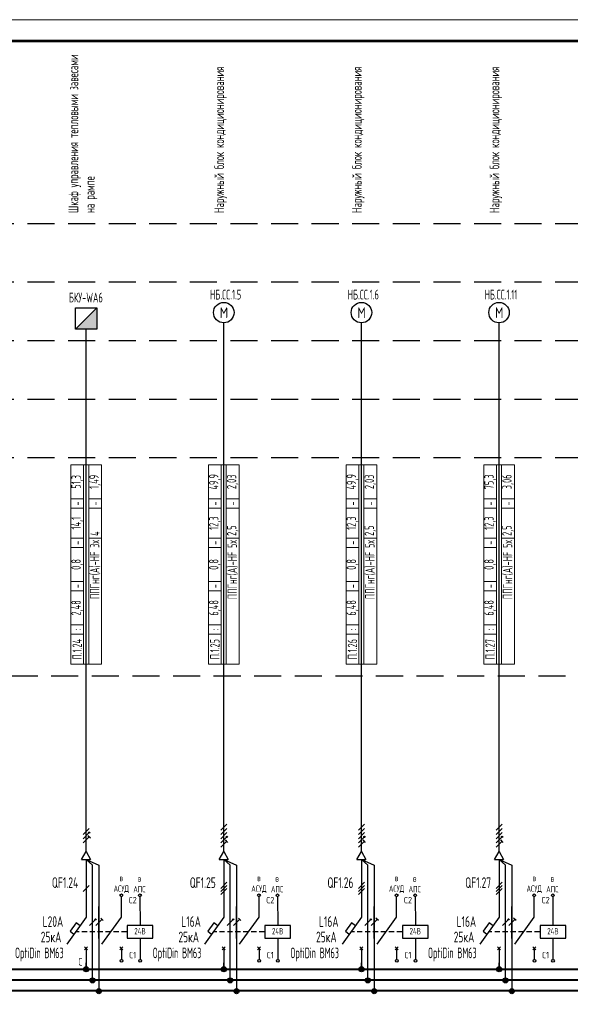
# Model space of a CAD drawing. Header units: millimetres. Extents: x -101899 to 582947, y -77476 to 345289.
# Tile 62 of 100: x 75815 to 88735, y 128229 to 151348. Entities that reach past the tile are written whole.
import ezdxf
from ezdxf.enums import TextEntityAlignment as Align

# ---------------------------------------------------------------- set-up
doc = ezdxf.new("R2010")
doc.units = ezdxf.units.MM
doc.linetypes.add('штриховая2', pattern=[9.525, 6.35, -3.175])
doc.layers.get('Defpoints').update_dxf_attribs({"color": 253})
doc.layers.add('$_Блоки', color=7, linetype='Continuous')
doc.layers.add('текст', color=7, linetype='Continuous', lineweight=20)
doc.layers.add('ФОРМАТ', color=7, linetype='Continuous', lineweight=18)
doc.styles.add('$_Electrical_gost', font='cs_gost2304.shx', dxfattribs={"width": 0.8})
doc.styles.add('Electrical_gost', font='cs_gost2304.shx', dxfattribs={"height": 250})

# ---------------------------------------------------------------- blocks, each defined once
blk = doc.blocks.new('*U34')
at = {"layer": 'ФОРМАТ'}
blk.add_lwpolyline([(1188, 420), (1188, 0), (0, 0), (0, 420)], close=True, dxfattribs=at)
at = {"layer": 'ФОРМАТ', "lineweight": 53}
blk.add_lwpolyline([(20, 415), (20, 5), (1183, 5), (1183, 415)], close=True, dxfattribs=at)
blk = doc.blocks.new('*U27')
at = {"layer": '$_Блоки'}
h = blk.add_hatch(color=0, dxfattribs=at)
h.dxf.hatch_style = 1
h.paths.add_polyline_path([(2.5, 0), (2.5, 5), (-2.5, 0)])
at = {"layer": '$_Блоки', "color": 0}
blk.add_line((-2.5, 0), (2.5, 5), dxfattribs=at)
blk.add_lwpolyline([(-2.5, 5), (2.5, 5), (2.5, 0), (-2.5, 0)], close=True, dxfattribs=at)
at = {"layer": '$_Блоки', "style": 'Electrical_gost', "flags": 1}
for tag, p in [('ПОМЕЩЕНИЕ_№', (-0.37, 26.83)), ('ГРУППА_№', (-0.37, 22.83)), ('НАИМЕНОВАНИЕ', (-0.37, 18.83)), ('ПРИМЕЧАНИЕ', (-0.37, 14.83))]:
    blk.add_attdef(tag, text='', height=2.5, dxfattribs=at).set_placement(p, align=Align.TOP_LEFT)
blk = doc.blocks.new('*T124')
at = {"layer": 'Defpoints', "color": 8, "linetype": 'ByBlock', "lineweight": 0, "transparency": 16777216}
for p, q in [((0, 0), (0, 4680)), ((0, 4680), (720, 4680)), ((300, 0), (300, 4680)), ((420, 0), (420, 4680)), ((720, 0), (720, 4680)), ((0, 3880), (300, 3880)), ((420, 3880), (720, 3880)), ((0, 3660), (300, 3660)), ((420, 3660), (720, 3660)), ((0, 2960), (300, 2960)), ((420, 2960), (720, 2960)), ((0, 2740), (300, 2740)), ((0, 1940), (300, 1940)), ((0, 1720), (300, 1720)), ((0, 920), (300, 920)), ((0, 700), (300, 700)), ((0, 0), (720, 0))]:
    blk.add_line(p, q, dxfattribs=at)
at = {"color": 0, "transparency": 16777216, "char_height": 220, "rotation": 90, "style": '$_Electrical_gost'}
for s, insert, width, attachment_point in [('51,3', (150, 4280), 800, 5), ('1,49', (570, 4280), 800, 5), ('-', (150, 3770), 220, 5), ('-', (570, 3770), 220, 5), ('14,1', (150, 3310), 700, 5), ('4', (570, 3010), 600, 4), ('-', (150, 2850), 220, 5), ('{\\C256;ППГнг(А)-HF 3х}', (570, 2910), 2860, 6), ('0,8', (150, 2340), 800, 5), ('-', (150, 1830), 220, 5), ('2,48', (150, 1320), 800, 5), ('П.1.24', (150, 350), 700, 5), (':', (150, 810), 220, 5)]:
    blk.add_mtext(s, dxfattribs=dict(at, insert=insert, width=width, attachment_point=attachment_point))
blk = doc.blocks.new('*U30')
for p, q in [((0, 25.74), (0, 12.14)), ((0.71, 19.65), (-0.71, 18.24)), ((0, 12.14), (-4.55, 5.86)), ((-0.35, 5.2), (0.35, 4.49)), ((-0.35, 4.49), (0.35, 5.2)), ((0, 4.84), (0, 0))]:
    blk.add_line(p, q)
blk.add_lwpolyline([(-1.42, 10.18), (-2.35, 10.84), (-3.76, 8.87), (-2.85, 8.21)])
at = {"style": 'Electrical_gost', "flags": 8}
for tag, width, p in [('QF', 0.8, (-1.86, 20.29)), ('ХАРАКТЕРИСТИКА_И_ТОК', 0.8, (-5.38, 11.14)), ('ОТКЛЮЧАЮЩАЯ_СПОСОБНОСТЬ', 0.8, (-5.38, 7.64)), ('МАРКА', 0.6, (-5.38, 4.14))]:
    blk.add_attdef(tag, text='', height=2.5, dxfattribs=dict(at, width=width)).set_placement(p, align=Align.MIDDLE_RIGHT)
blk = doc.blocks.new('*U14')
h = blk.add_hatch(color=256)
h.dxf.hatch_style = 1
h.paths.add_polyline_path([(0.86, 0.71, 1), (0.56, 0.71, 1)])
for p, q in [((0, -3.75), (0, 3.75)), ((0.71, 1.71), (-0.71, 0.29)), ((0.71, 0.71), (-0.71, -0.71)), ((0.71, -0.29), (-0.71, -1.71)), ((0.99, -0.58), (0.42, -0.01))]:
    blk.add_line(p, q)
blk.add_circle((0.71, 0.71), 0.15)
blk = doc.blocks.new('*U13')
h = blk.add_hatch(color=256)
h.dxf.hatch_style = 1
h.paths.add_polyline_path([(0.86, 0.71, 1), (0.56, 0.71, 1)])
h = blk.add_hatch(color=256)
h.dxf.hatch_style = 1
h.paths.add_polyline_path([(0.86, 0.71, 1), (0.56, 0.71, 1)])
for p, q in [((0, -3.75), (0, 3.75)), ((-0.71, -0.71), (0.71, 0.71))]:
    blk.add_line(p, q)
blk.add_circle((0.71, 0.71), 0.15)
blk.add_circle((0.71, 0.71), 0.15)
blk = doc.blocks.new('*U12')
for p, q in [((0, -3.75), (0, 3.75)), ((-0.71, -0.71), (0.71, 0.71)), ((0.99, 0.42), (0.42, 0.99))]:
    blk.add_line(p, q)
blk = doc.blocks.new('Точка соединения')
blk.add_hatch(color=256).paths.add_polyline_path([(0.6, 0, 1), (-0.6, 0, 1)])
blk.add_hatch(color=256).paths.add_polyline_path([(0.6, 0, 1), (-0.6, 0, 1)])
blk.add_circle((0, 0), 0.6)
blk.add_circle((0, 0), 0.6)
blk = doc.blocks.new('*U29')
for p, q in [((0, 25.74), (0, 12.14)), ((0.71, 20.36), (-0.71, 18.94)), ((0.71, 19.65), (-0.71, 18.24)), ((0.71, 18.94), (-0.71, 17.53)), ((0, 12.14), (-4.55, 5.86)), ((-0.35, 5.2), (0.35, 4.49)), ((-0.35, 4.49), (0.35, 5.2)), ((0, 4.84), (0, 0))]:
    blk.add_line(p, q)
blk.add_lwpolyline([(-1.42, 10.18), (-2.35, 10.84), (-3.76, 8.87), (-2.85, 8.21)])
at = {"style": 'Electrical_gost', "flags": 8}
for tag, width, p in [('QF', 0.8, (-1.86, 20.29)), ('ХАРАКТЕРИСТИКА_И_ТОК', 0.8, (-5.38, 11.14)), ('ОТКЛЮЧАЮЩАЯ_СПОСОБНОСТЬ', 0.8, (-5.38, 7.64)), ('МАРКА', 0.6, (-5.38, 4.14))]:
    blk.add_attdef(tag, text='', height=2.5, dxfattribs=dict(at, width=width)).set_placement(p, align=Align.MIDDLE_RIGHT)
blk = doc.blocks.new('*U15')
h = blk.add_hatch(color=256)
h.dxf.hatch_style = 1
h.paths.add_polyline_path([(0.86, -0.29, 1), (0.56, -0.29, 1)])
for p, q in [((0.71, 2.71), (-0.71, 1.29)), ((0, -3.75), (0, 3.75)), ((0.71, 1.71), (-0.71, 0.29)), ((0.71, 0.71), (-0.71, -0.71)), ((0.71, -0.29), (-0.71, -1.71)), ((0.71, -1.29), (-0.71, -2.71)), ((0.99, -1.58), (0.42, -1.01))]:
    blk.add_line(p, q)
blk.add_circle((0.71, -0.29), 0.15)
blk = doc.blocks.new('*T125')
at = {"layer": 'Defpoints', "color": 8, "linetype": 'ByBlock', "lineweight": 0, "transparency": 16777216}
for p, q in [((0, 0), (0, 4680)), ((0, 4680), (720, 4680)), ((300, 0), (300, 4680)), ((420, 0), (420, 4680)), ((720, 0), (720, 4680)), ((0, 3880), (300, 3880)), ((420, 3880), (720, 3880)), ((0, 3660), (300, 3660)), ((420, 3660), (720, 3660)), ((0, 2960), (300, 2960)), ((420, 2960), (720, 2960)), ((0, 2740), (300, 2740)), ((0, 1940), (300, 1940)), ((0, 1720), (300, 1720)), ((0, 920), (300, 920)), ((0, 700), (300, 700)), ((0, 0), (720, 0))]:
    blk.add_line(p, q, dxfattribs=at)
at = {"color": 0, "transparency": 16777216, "char_height": 220, "rotation": 90, "style": '$_Electrical_gost'}
for s, insert, width, attachment_point in [('49,9', (150, 4280), 800, 5), ('2,03', (570, 4280), 800, 5), ('-', (150, 3770), 220, 5), ('-', (570, 3770), 220, 5), ('12,3', (150, 3310), 700, 5), ('2,5', (570, 3010), 600, 4), ('-', (150, 2850), 220, 5), ('{\\C256;ППГнг(А)-HF 5х}', (570, 2910), 2860, 6), ('0,8', (150, 2340), 800, 5), ('-', (150, 1830), 220, 5), ('6,48', (150, 1320), 800, 5), ('П.1.25', (150, 350), 700, 5), (':', (150, 810), 220, 5)]:
    blk.add_mtext(s, dxfattribs=dict(at, insert=insert, width=width, attachment_point=attachment_point))
blk = doc.blocks.new('*T126')
at = {"layer": 'Defpoints', "color": 8, "linetype": 'ByBlock', "lineweight": 0, "transparency": 16777216}
for p, q in [((0, 0), (0, 4680)), ((0, 4680), (720, 4680)), ((300, 0), (300, 4680)), ((420, 0), (420, 4680)), ((720, 0), (720, 4680)), ((0, 3880), (300, 3880)), ((420, 3880), (720, 3880)), ((0, 3660), (300, 3660)), ((420, 3660), (720, 3660)), ((0, 2960), (300, 2960)), ((420, 2960), (720, 2960)), ((0, 2740), (300, 2740)), ((0, 1940), (300, 1940)), ((0, 1720), (300, 1720)), ((0, 920), (300, 920)), ((0, 700), (300, 700)), ((0, 0), (720, 0))]:
    blk.add_line(p, q, dxfattribs=at)
at = {"color": 0, "transparency": 16777216, "char_height": 220, "rotation": 90, "style": '$_Electrical_gost'}
for s, insert, width, attachment_point in [('49,9', (150, 4280), 800, 5), ('2,03', (570, 4280), 800, 5), ('-', (150, 3770), 220, 5), ('-', (570, 3770), 220, 5), ('12,3', (150, 3310), 700, 5), ('2,5', (570, 3010), 600, 4), ('-', (150, 2850), 220, 5), ('{\\C256;ППГнг(А)-HF 5х}', (570, 2910), 2860, 6), ('0,8', (150, 2340), 800, 5), ('-', (150, 1830), 220, 5), ('6,48', (150, 1320), 800, 5), ('П.1.26', (150, 350), 700, 5), (':', (150, 810), 220, 5)]:
    blk.add_mtext(s, dxfattribs=dict(at, insert=insert, width=width, attachment_point=attachment_point))
blk = doc.blocks.new('*T127')
at = {"layer": 'Defpoints', "color": 8, "linetype": 'ByBlock', "lineweight": 0, "transparency": 16777216}
for p, q in [((0, 0), (0, 4680)), ((0, 4680), (720, 4680)), ((300, 0), (300, 4680)), ((420, 0), (420, 4680)), ((720, 0), (720, 4680)), ((0, 3880), (300, 3880)), ((420, 3880), (720, 3880)), ((0, 3660), (300, 3660)), ((420, 3660), (720, 3660)), ((0, 2960), (300, 2960)), ((420, 2960), (720, 2960)), ((0, 2740), (300, 2740)), ((0, 1940), (300, 1940)), ((0, 1720), (300, 1720)), ((0, 920), (300, 920)), ((0, 700), (300, 700)), ((0, 0), (720, 0))]:
    blk.add_line(p, q, dxfattribs=at)
at = {"color": 0, "transparency": 16777216, "char_height": 220, "rotation": 90, "style": '$_Electrical_gost'}
for s, insert, width, attachment_point in [('75,3', (150, 4280), 800, 5), ('3,06', (570, 4280), 800, 5), ('-', (150, 3770), 220, 5), ('-', (570, 3770), 220, 5), ('12,3', (150, 3310), 700, 5), ('2,5', (570, 3010), 600, 4), ('-', (150, 2850), 220, 5), ('{\\C256;ППГнг(А)-HF 5х}', (570, 2910), 2860, 6), ('0,8', (150, 2340), 800, 5), ('-', (150, 1830), 220, 5), ('6,48', (150, 1320), 800, 5), ('П.1.27', (150, 350), 700, 5), (':', (150, 810), 220, 5)]:
    blk.add_mtext(s, dxfattribs=dict(at, insert=insert, width=width, attachment_point=attachment_point))

msp = doc.modelspace()

# ---------------------------------------------------------------- linework, layer by layer
for p, q in [((77268.1, 131631.2), (77373.1, 131813.1)), ((77373.1, 131813.1), (77478.1, 131631.2)), ((80498.1, 131631.2), (80603.1, 131813.1)), ((80603.1, 131813.1), (80708.1, 131631.2)), ((83728.1, 131631.2), (83833.1, 131813.1)), ((83833.1, 131813.1), (83938.1, 131631.2)), ((86958.1, 131631.2), (87063.1, 131813.1)), ((87063.1, 131813.1), (87168.1, 131631.2)), ((77268.1, 131631.2), (77478.1, 131631.2)), ((80498.1, 131631.2), (80708.1, 131631.2)), ((83728.1, 131631.2), (83938.1, 131631.2)), ((86958.1, 131631.2), (87168.1, 131631.2)), ((77373.1, 129056.8), (77373.1, 129202.6)), ((80603.1, 129056.8), (80603.1, 129202.6)), ((83833.1, 129056.8), (83833.1, 129202.6)), ((87063.1, 129056.8), (87063.1, 129202.6))]:
    msp.add_line(p, q)
at = {"linetype": 'штриховая2', "ltscale": 100}
for points in [[(18847.6, 146565.5), (116969.6, 146565.5)], [(18847.6, 145190.5), (116969.6, 145190.5)], [(18847.6, 143815.5), (116969.6, 143815.5)], [(18847.6, 142440.5), (116969.6, 142440.5)], [(18847.6, 141065.5), (116969.6, 141065.5)], [(117194.8, 135935.2), (18847.6, 135935.2)]]:
    msp.add_lwpolyline(points, dxfattribs=at)
for points in [[(77373.1, 131813.1), (77373.1, 144080)], [(80603.1, 131813.1), (80603.1, 144230)], [(83833.1, 131813.1), (83833.1, 144230)], [(87063.1, 131813.1), (87063.1, 144230)], [(77523.1, 128806.8), (77523.1, 131497.8), (77373.1, 131631.2), (77673.1, 131497.8), (77673.1, 128556.8)], [(77523.1, 128806.8), (77523.1, 131497.8), (77373.1, 131631.2), (77673.1, 131497.8), (77673.1, 128556.8)], [(80753.1, 128806.8), (80753.1, 131497.8), (80603.1, 131631.2), (80903.1, 131497.8), (80903.1, 128556.8)], [(80753.1, 128806.8), (80753.1, 131497.8), (80603.1, 131631.2), (80903.1, 131497.8), (80903.1, 128556.8)], [(83983.1, 128806.8), (83983.1, 131497.8), (83833.1, 131631.2), (84133.1, 131497.8), (84133.1, 128556.8)], [(83983.1, 128806.8), (83983.1, 131497.8), (83833.1, 131631.2), (84133.1, 131497.8), (84133.1, 128556.8)], [(87213.1, 128806.8), (87213.1, 131497.8), (87063.1, 131631.2), (87363.1, 131497.8), (87363.1, 128556.8)], [(87213.1, 128806.8), (87213.1, 131497.8), (87063.1, 131631.2), (87363.1, 131497.8), (87363.1, 128556.8)], [(77744.5, 129642.5), (78199.8, 130271.2), (78199.8, 130756.9)], [(78636.8, 130754.7), (78638.5, 130081.5)], [(80974.5, 129642.5), (81429.8, 130271.2), (81429.8, 130756.9)], [(81866.8, 130754.7), (81868.5, 130081.5)], [(84204.5, 129642.5), (84659.8, 130271.2), (84659.8, 130756.9)], [(85096.8, 130754.7), (85098.5, 130081.5)], [(87434.5, 129642.5), (87889.8, 130271.2), (87889.8, 130756.9)], [(88326.8, 130754.7), (88328.5, 130081.5)], [(77207, 129931.5), (77145.4, 129931.5)], [(77393.7, 129931.5), (77270.5, 129931.5)], [(77580.4, 129931.5), (77457.2, 129931.5)], [(77767.1, 129931.5), (77643.9, 129931.5)], [(77953.8, 129931.5), (77830.5, 129931.5)], [(78140.5, 129931.5), (78017.2, 129931.5)], [(78327.2, 129931.5), (78203.9, 129931.5)], [(78638.5, 129781.5), (78638.6, 129280)], [(80437, 129931.5), (80375.4, 129931.5)], [(80623.7, 129931.5), (80500.5, 129931.5)], [(80810.4, 129931.5), (80687.2, 129931.5)], [(80997.1, 129931.5), (80873.9, 129931.5)], [(81183.8, 129931.5), (81060.5, 129931.5)], [(81370.5, 129931.5), (81247.2, 129931.5)], [(81557.2, 129931.5), (81433.9, 129931.5)], [(81868.5, 129781.5), (81868.6, 129280)], [(83667, 129931.5), (83605.4, 129931.5)], [(83853.7, 129931.5), (83730.5, 129931.5)], [(84040.4, 129931.5), (83917.2, 129931.5)], [(84227.1, 129931.5), (84103.9, 129931.5)], [(84413.8, 129931.5), (84290.5, 129931.5)], [(84600.5, 129931.5), (84477.2, 129931.5)], [(84787.2, 129931.5), (84663.9, 129931.5)], [(85098.5, 129781.5), (85098.6, 129280)], [(86897, 129931.5), (86835.4, 129931.5)], [(87083.7, 129931.5), (86960.5, 129931.5)], [(87270.4, 129931.5), (87147.2, 129931.5)], [(87457.1, 129931.5), (87333.9, 129931.5)], [(87643.8, 129931.5), (87520.5, 129931.5)], [(87830.5, 129931.5), (87707.2, 129931.5)], [(88017.2, 129931.5), (87893.9, 129931.5)], [(88328.5, 129781.5), (88328.6, 129280)], [(78235.1, 129505.7), (78164.4, 129576.4)], [(78164.4, 129505.7), (78235.1, 129576.4)], [(78199.8, 129541.1), (78199.8, 129280)], [(81465.1, 129505.7), (81394.4, 129576.4)], [(81394.4, 129505.7), (81465.1, 129576.4)], [(81429.8, 129541.1), (81429.8, 129280)], [(84695.1, 129505.7), (84624.4, 129576.4)], [(84624.4, 129505.7), (84695.1, 129576.4)], [(84659.8, 129541.1), (84659.8, 129280)], [(87925.1, 129505.7), (87854.4, 129576.4)], [(87854.4, 129505.7), (87925.1, 129576.4)], [(87889.8, 129541.1), (87889.8, 129280)]]:
    msp.add_lwpolyline(points)
for points in [[(78338.5, 129781.5), (78938.5, 129781.5), (78938.5, 130081.5), (78338.5, 130081.5)], [(81568.5, 129781.5), (82168.5, 129781.5), (82168.5, 130081.5), (81568.5, 130081.5)], [(84798.5, 129781.5), (85398.5, 129781.5), (85398.5, 130081.5), (84798.5, 130081.5)], [(88028.5, 129781.5), (88628.5, 129781.5), (88628.5, 130081.5), (88028.5, 130081.5)]]:
    msp.add_lwpolyline(points, close=True)
at = {"const_width": 50}
for points in [[(20057, 129050.2), (116817.6, 129050.2)], [(20057, 128797.2), (116827.8, 128797.9)], [(20057, 128547.2), (116823.4, 128547.9)]]:
    msp.add_lwpolyline(points, dxfattribs=at)
for centre, radius in [((80603.1, 144470.7), 240.7), ((83833.1, 144470.7), 240.7), ((87063.1, 144470.7), 240.7), ((78199.4, 130787), 32.3), ((78636.4, 130787), 32.3), ((81429.4, 130787), 32.3), ((81866.4, 130787), 32.3), ((84659.4, 130787), 32.3), ((85096.4, 130787), 32.3), ((87889.4, 130787), 32.3), ((88326.4, 130787), 32.3), ((78202.3, 129247.7), 32.3), ((78639.3, 129247.7), 32.3), ((81432.3, 129247.7), 32.3), ((81869.3, 129247.7), 32.3), ((84662.3, 129247.7), 32.3), ((85099.3, 129247.7), 32.3), ((87892.3, 129247.7), 32.3), ((88329.3, 129247.7), 32.3)]:
    msp.add_circle(centre, radius)

# ---------------------------------------------------------------- block references
at = {"color": 114, "true_color": 0x139b48, "xscale": 100, "yscale": 100, "zscale": 100}
msp.add_blockref('*U34', (3782.1, 109347.8), dxfattribs=at)
at = {"xscale": 100, "yscale": 100, "zscale": 100}
for name, p in [('*U27', (77373.1, 144080)), ('*U14', (77373.1, 132188.1)), ('*U15', (80603.1, 132188.1)), ('*U15', (83833.1, 132188.1)), ('*U15', (87063.1, 132188.1)), ('*U13', (77523.1, 130152.4)), ('*U12', (77673.1, 130152.4)), ('*U13', (80753.1, 130152.4)), ('*U12', (80903.1, 130152.4)), ('*U13', (83983.1, 130152.4)), ('*U12', (84133.1, 130152.4)), ('*U13', (87213.1, 130152.4)), ('*U12', (87363.1, 130152.4)), ('Точка соединения', (77373.1, 129050.7)), ('Точка соединения', (80603.1, 129050.7)), ('Точка соединения', (83833.1, 129050.7)), ('Точка соединения', (87063.1, 129050.7)), ('Точка соединения', (77523.1, 128790)), ('Точка соединения', (80753.1, 128790)), ('Точка соединения', (83983.1, 128790)), ('Точка соединения', (87213.1, 128790)), ('Точка соединения', (77673.1, 128537.1)), ('Точка соединения', (80903.1, 128537.1)), ('Точка соединения', (84133.1, 128537.1)), ('Точка соединения', (87363.1, 128537.1))]:
    msp.add_blockref(name, p, dxfattribs=at)
for name, p in [('*T124', (77013.1, 136216.8)), ('*T125', (80243.1, 136216.8)), ('*T126', (83473.1, 136216.8)), ('*T127', (86703.1, 136216.8))]:
    msp.add_blockref(name, p)
ref = msp.add_blockref('*U30', (77373.1, 129056.8), dxfattribs=dict(xscale=100, yscale=100, zscale=100))
ref.add_attrib('QF', 'QF1.24', dxfattribs={"height": 250, "style": 'Electrical_gost', "width": 0.8}).set_placement((77186.6, 131085.8), align=Align.MIDDLE_RIGHT)
ref.add_attrib('ХАРАКТЕРИСТИКА_И_ТОК', 'L20A', dxfattribs={"height": 250, "style": 'Electrical_gost', "width": 0.8}).set_placement((76835.4, 130171), align=Align.MIDDLE_RIGHT)
ref = msp.add_blockref('*U29', (80603.1, 129056.8), dxfattribs=dict(xscale=100, yscale=100, zscale=100))
ref.add_attrib('QF', 'QF1.25', dxfattribs={"height": 250, "style": 'Electrical_gost', "width": 0.8}).set_placement((80416.6, 131085.8), align=Align.MIDDLE_RIGHT)
ref.add_attrib('ХАРАКТЕРИСТИКА_И_ТОК', 'L16А', dxfattribs={"height": 250, "style": 'Electrical_gost', "width": 0.8}).set_placement((80065.4, 130171), align=Align.MIDDLE_RIGHT)
ref = msp.add_blockref('*U29', (83833.1, 129056.8), dxfattribs=dict(xscale=100, yscale=100, zscale=100))
ref.add_attrib('QF', 'QF1.26', dxfattribs={"height": 250, "style": 'Electrical_gost', "width": 0.8}).set_placement((83646.6, 131085.8), align=Align.MIDDLE_RIGHT)
ref.add_attrib('ХАРАКТЕРИСТИКА_И_ТОК', 'L16А', dxfattribs={"height": 250, "style": 'Electrical_gost', "width": 0.8}).set_placement((83295.4, 130171), align=Align.MIDDLE_RIGHT)
ref = msp.add_blockref('*U29', (87063.1, 129056.8), dxfattribs=dict(xscale=100, yscale=100, zscale=100))
ref.add_attrib('QF', 'QF1.27', dxfattribs={"height": 250, "style": 'Electrical_gost', "width": 0.8}).set_placement((86876.6, 131085.8), align=Align.MIDDLE_RIGHT)
ref.add_attrib('ХАРАКТЕРИСТИКА_И_ТОК', 'L16А', dxfattribs={"height": 250, "style": 'Electrical_gost', "width": 0.8}).set_placement((86525.4, 130171), align=Align.MIDDLE_RIGHT)

# ---------------------------------------------------------------- texts
at = {"style": 'Electrical_gost', "flags": 1}
for p in [(80606.2, 144267.3), (83836.2, 144267.3), (87066.2, 144267.3)]:
    msp.add_attdef('М', text='', height=250, dxfattribs=at).set_placement(p, align=Align.BOTTOM_CENTER)
at = {"layer": 'текст', "linetype": 'Continuous', "char_height": 230, "width": 3770.5, "attachment_point": 4, "rotation": 90, "style": '$_Electrical_gost'}
for s, insert in [('Шкаф управления тепловыми завесами на рампе', (77296.9, 146808.2)), ('Наружный блок кондиционирования', (80526.9, 146808.2)), ('Наружный блок кондиционирования', (83756.9, 146808.2)), ('Наружный блок кондиционирования', (86986.9, 146808.2))]:
    msp.add_mtext(s, dxfattribs=dict(at, insert=insert))
at = {"layer": 'текст', "linetype": 'Continuous', "char_height": 230, "attachment_point": 5, "style": '$_Electrical_gost'}
for s, insert, width in [('{\\W0.7;НБ.СС.1.5}', (80646.9, 144893), 738.01), ('{\\W0.7;НБ.СС.1.6}', (83876.9, 144893), 738.01), ('{\\W0.7;НБ.СС.1.11}', (87106.9, 144893), 738.01), ('{\\W0.7;БКУ-WA6}', (77366.9, 144823), 1585.169)]:
    msp.add_mtext(s, dxfattribs=dict(at, insert=insert, width=width))
at = {"layer": 'текст', "attachment_point": 5}
for s, insert, char_height, width, style in [('{\\W0.8;в \\PАСУД}', (78198, 131054.1), 150, 661.306, 'Electrical_gost'), ('{\\W0.8;в \\PАПС}', (78624.2, 131056.1), 150, 661.306, 'Electrical_gost'), ('{\\W0.8;в \\PАСУД}', (81428, 131054.1), 150, 661.306, 'Electrical_gost'), ('{\\W0.8;в \\PАПС}', (81854.2, 131056.1), 150, 661.306, 'Electrical_gost'), ('{\\W0.8;в \\PАСУД}', (84658, 131054.1), 150, 661.306, 'Electrical_gost'), ('{\\W0.8;в \\PАПС}', (85084.2, 131056.1), 150, 661.306, 'Electrical_gost'), ('{\\W0.8;в \\PАСУД}', (87888, 131054.1), 150, 661.306, 'Electrical_gost'), ('{\\W0.8;в \\PАПС}', (88314.2, 131056.1), 150, 661.306, 'Electrical_gost'), ('С2', (78466, 130675), 150, 238.075, 'Electrical_gost'), ('С2', (81696, 130675), 150, 238.075, 'Electrical_gost'), ('С2', (84926, 130675), 150, 238.075, 'Electrical_gost'), ('С2', (88156, 130675), 150, 238.075, 'Electrical_gost'), ('25кА', (76550.3, 129808.7), 250, 497.294, '$_Electrical_gost'), ('{\\W0.8;24В}', (78636.6, 129944.5), 150, 352.467, 'Electrical_gost'), ('25кА', (79780.3, 129808.7), 250, 497.294, '$_Electrical_gost'), ('{\\W0.8;24В}', (81866.6, 129944.5), 150, 352.467, 'Electrical_gost'), ('25кА', (83010.3, 129808.7), 250, 497.294, '$_Electrical_gost'), ('{\\W0.8;24В}', (85096.6, 129944.5), 150, 352.467, 'Electrical_gost'), ('25кА', (86240.3, 129808.7), 250, 497.294, '$_Electrical_gost'), ('{\\W0.8;24В}', (88326.6, 129944.5), 150, 352.467, 'Electrical_gost'), ('{\\W0.6;OptiDin ВМ63}', (76275.7, 129398.4), 250, 1235.992, '$_Electrical_gost'), ('{\\W0.6;OptiDin ВМ63}', (79505.7, 129398.4), 250, 1235.992, '$_Electrical_gost'), ('{\\W0.6;OptiDin ВМ63}', (82735.7, 129398.4), 250, 1235.992, '$_Electrical_gost'), ('{\\W0.6;OptiDin ВМ63}', (85965.7, 129398.4), 250, 1235.992, '$_Electrical_gost'), ('С1', (78465.2, 129384.9), 150, 238.075, 'Electrical_gost'), ('С1', (81695.2, 129384.9), 150, 238.075, 'Electrical_gost'), ('С1', (84925.2, 129384.9), 150, 238.075, 'Electrical_gost'), ('С1', (88155.2, 129384.9), 150, 238.075, 'Electrical_gost')]:
    msp.add_mtext(s, dxfattribs=dict(at, insert=insert, char_height=char_height, width=width, style=style))
at = {"layer": 'текст', "linetype": 'Continuous', "insert": (77191.7, 129137.4), "char_height": 180, "attachment_point": 7, "style": '$_Electrical_gost'}
msp.add_mtext('С', dxfattribs=at)

doc.saveas('drawing.dxf')
